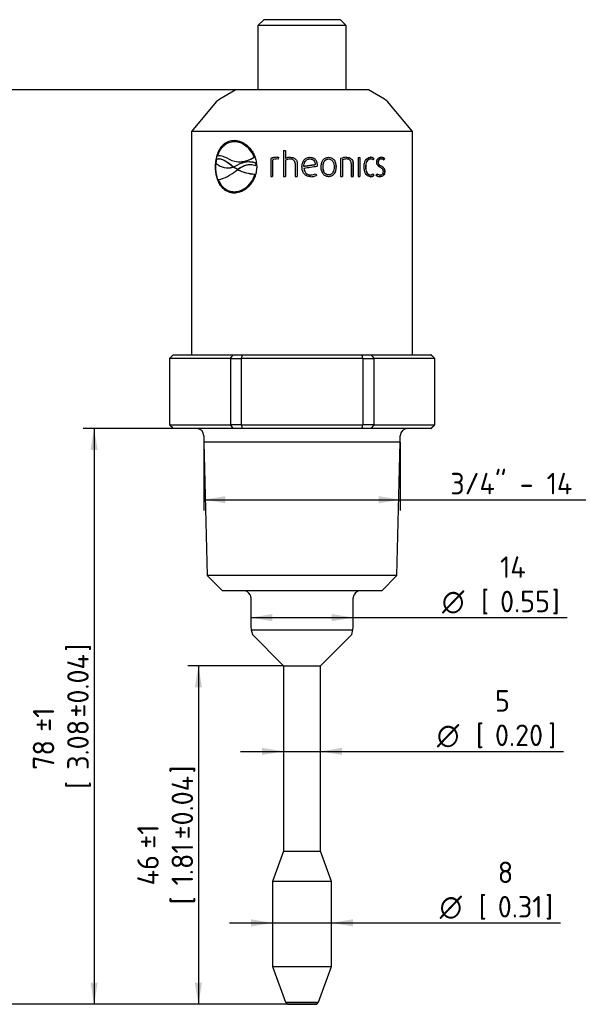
# Model space of a CAD drawing. Header units: millimetres. Extents: x 0 to 295, y -87 to 202.
# Tile 3 of 4: x 94 to 185, y 36 to 196. Entities that reach past the tile are written whole.
import ezdxf
from ezdxf.enums import TextEntityAlignment as Align

# ---------------------------------------------------------------- set-up
doc = ezdxf.new("R2010")
doc.units = ezdxf.units.MM
doc.layers.add('Default', color=7, linetype='Continuous')
doc.layers.add('PDM_011755', color=7, linetype='Continuous')
doc.styles.add('SEACAD_Solid_Edge_ISO', font='seiso.ttf')
doc.styles.add('SEACAD_Solid_Edge_ISO1_Symbols', font='semeci1.ttf')
doc.dimstyles.new('Rheonics_Publish', dxfattribs={"dimtxt": 3.5, "dimasz": 3.5, "dimexe": 1.75, "dimexo": 0, "dimgap": 0.875, "dimtad": 1, "dimdec": 0, "dimlfac": 0.833333, "dimtxsty": 'SEACAD_Solid_Edge_ISO', "dimblk1": '_SE_FILLED', "dimblk2": '_SE_FILLED', "dimsah": 1, "dimcen": 1.75, "dimazin": 0, "dimtfac": 0.5, "dimtdec": 0, "dimtmove": 0, "dimatfit": 3, "dimfxl": 1, "dimarcsym": 0})

# ---------------------------------------------------------------- blocks, each defined once
blk = doc.blocks.new('SE2')
at = {"layer": 'PDM_011755', "color": 7, "linetype": 'Continuous'}
for p, q in [((134.12, 196.41), (133.16, 195.45)), ((146.6, 196.41), (134.12, 196.41)), ((147.56, 195.45), (146.6, 196.41)), ((147.56, 195.45), (133.16, 195.45)), ((133.16, 195.45), (133.16, 185.85)), ((147.56, 185.85), (147.56, 195.45)), ((129.56, 185.01), (126.94, 183.5)), ((151.16, 185.01), (129.56, 185.01)), ((133.16, 185.85), (133.16, 185.01)), ((147.56, 185.01), (147.56, 185.85)), ((153.77, 183.5), (151.16, 185.01)), ((126.39, 183.03), (122.36, 178.23)), ((126.94, 183.5), (126.39, 183.03)), ((154.33, 183.03), (153.77, 183.5)), ((158.36, 178.23), (154.33, 183.03)), ((158.36, 178.23), (122.36, 178.23)), ((122.36, 178.23), (122.36, 141.87)), ((158.36, 141.87), (158.36, 178.23)), ((129.34, 176.6), (129.3, 176.6)), ((137.34, 175.11), (137.34, 170.91)), ((137.34, 175.11), (137.67, 175.11)), ((137.35, 175.11), (137.35, 170.91)), ((137.67, 175.11), (137.67, 173.82)), ((126.39, 172.99), (126.5, 173.75)), ((126.67, 174.22), (126.62, 174.22)), ((126.8, 173.77), (126.76, 173.77)), ((131.77, 173.26), (131.75, 173.26)), ((132.56, 174.05), (132.53, 174.05)), ((135.25, 173.81), (135.25, 170.91)), ((135.27, 173.81), (135.25, 173.81)), ((135.27, 173.81), (135.27, 170.91)), ((135.57, 173.62), (135.57, 170.91)), ((136.45, 173.72), (136.23, 173.74)), ((136.24, 173.74), (136.23, 173.74)), ((136.45, 173.72), (136.24, 173.74)), ((136.27, 174.02), (136.52, 174.01)), ((136.52, 174.01), (136.45, 173.72)), ((137.68, 173.82), (137.67, 173.82)), ((137.67, 173.54), (137.67, 170.91)), ((138.39, 173.73), (138.39, 173.73)), ((141.63, 173.76), (141.63, 173.76)), ((144.67, 173.74), (144.68, 173.74)), ((146.63, 173.81), (146.63, 170.91)), ((146.92, 173.62), (146.94, 173.62)), ((146.92, 173.62), (146.92, 170.91)), ((146.94, 173.62), (146.94, 170.91)), ((147.6, 173.74), (147.62, 173.74)), ((149.48, 173.97), (149.77, 173.97)), ((149.48, 173.97), (149.48, 170.91)), ((149.74, 173.97), (149.74, 170.91)), ((149.77, 173.97), (149.77, 170.91)), ((151.47, 173.74), (151.5, 173.74)), ((152.01, 173.81), (151.92, 173.58)), ((152.05, 173.81), (151.96, 173.56)), ((152.01, 173.81), (152.05, 173.81)), ((152.72, 173.24), (152.76, 173.24)), ((153.18, 173.75), (153.22, 173.75)), ((153.71, 173.81), (153.63, 173.59)), ((153.76, 173.81), (153.67, 173.56)), ((153.71, 173.81), (153.76, 173.81)), ((126.3, 172.48), (126.26, 172.48)), ((128.2, 172.3), (128.24, 172.3)), ((128.8, 172.76), (128.76, 172.76)), ((128.76, 172.76), (129.13, 172.46)), ((128.8, 172.76), (129.17, 172.46)), ((129.17, 172.46), (129.13, 172.46)), ((129.13, 172.46), (129.22, 172.46)), ((129.18, 172.43), (129.14, 172.43)), ((129.17, 172.46), (129.22, 172.46)), ((129.82, 172.03), (129.18, 172.43)), ((129.22, 172.46), (129.92, 172.76)), ((129.53, 171.76), (129.82, 172)), ((129.82, 172.03), (129.86, 172.03)), ((129.86, 172.03), (129.82, 172.03)), ((129.87, 172), (129.82, 172)), ((129.86, 172.03), (129.89, 172.03)), ((129.86, 172.03), (129.89, 172.03)), ((129.9, 172), (129.87, 172)), ((132.79, 173.08), (132.77, 173.08)), ((132.77, 173.08), (132.81, 172.62)), ((132.79, 173.08), (132.83, 172.62)), ((132.83, 172.62), (132.81, 172.62)), ((139.23, 173), (139.23, 170.91)), ((139.24, 173), (139.23, 173)), ((139.24, 173), (139.24, 170.91)), ((139.57, 173.01), (139.57, 170.91)), ((140.34, 172.44), (140.34, 172.44)), ((140.65, 172.52), (140.65, 172.52)), ((140.66, 172.26), (140.66, 172.26)), ((142.8, 172.76), (142.79, 172.58)), ((142.79, 172.58), (142.8, 172.58)), ((142.8, 172.76), (142.8, 172.58)), ((142.8, 172.76), (142.8, 172.76)), ((143.77, 172.44), (143.78, 172.44)), ((145.88, 172.44), (145.89, 172.44)), ((148.38, 173), (148.38, 170.91)), ((148.65, 173.01), (148.68, 173.01)), ((148.65, 173.01), (148.65, 170.91)), ((148.68, 173.01), (148.68, 170.91)), ((150.69, 172.44), (150.73, 172.44)), ((153.18, 172.61), (153.22, 172.61)), ((153.78, 171.69), (153.83, 171.69)), ((132.68, 171.28), (132.65, 171.28)), ((135.25, 170.91), (135.57, 170.91)), ((137.34, 170.91), (137.67, 170.91)), ((139.23, 170.91), (139.57, 170.91)), ((141.77, 171.13), (141.77, 171.13)), ((141.79, 171.13), (141.8, 171.13)), ((142.59, 171.33), (142.7, 171.06)), ((142.6, 171.33), (142.71, 171.06)), ((142.7, 171.06), (142.71, 171.06)), ((144.67, 171.14), (144.68, 171.14)), ((146.63, 170.91), (146.94, 170.91)), ((148.38, 170.91), (148.68, 170.91)), ((149.48, 170.91), (149.77, 170.91)), ((151.47, 171.14), (151.5, 171.14)), ((151.92, 171.3), (152.01, 171.06)), ((151.96, 171.32), (152.05, 171.06)), ((152.01, 171.06), (152.05, 171.06)), ((152.45, 171.06), (152.55, 171.33)), ((153.04, 171.13), (153.08, 171.13)), ((129.34, 168.36), (129.3, 168.36)), ((119.36, 141.87), (118.76, 141.27)), ((118.76, 141.27), (118.78, 141.27)), ((118.76, 141.27), (118.76, 130.47)), ((118.78, 141.27), (118.78, 130.47)), ((128.68, 141.27), (118.78, 141.27)), ((119.36, 141.87), (119.38, 141.87)), ((119.38, 141.87), (129.13, 141.87)), ((128.68, 141.27), (128.68, 130.47)), ((128.68, 141.27), (130.46, 141.27)), ((129.13, 141.87), (130.61, 141.87)), ((130.46, 141.27), (130.46, 130.47)), ((150.25, 141.27), (130.46, 141.27)), ((130.61, 141.87), (150.11, 141.87)), ((150.11, 141.87), (151.59, 141.87)), ((150.25, 141.27), (150.25, 130.47)), ((150.25, 141.27), (152.04, 141.27)), ((151.59, 141.87), (161.34, 141.87)), ((152.04, 141.27), (152.04, 130.47)), ((161.93, 141.27), (152.04, 141.27)), ((161.36, 141.87), (161.34, 141.87)), ((161.96, 141.27), (161.36, 141.87)), ((161.93, 141.27), (161.93, 130.47)), ((161.96, 141.27), (161.93, 141.27)), ((161.96, 130.47), (161.96, 141.27)), ((118.78, 130.47), (118.76, 130.47)), ((118.76, 130.47), (119.36, 129.87)), ((118.78, 130.47), (128.68, 130.47)), ((119.38, 129.87), (119.36, 129.87)), ((129.13, 129.87), (119.38, 129.87)), ((130.46, 130.47), (128.68, 130.47)), ((130.61, 129.87), (129.13, 129.87)), ((130.46, 130.47), (150.25, 130.47)), ((150.11, 129.87), (130.61, 129.87)), ((151.59, 129.87), (150.11, 129.87)), ((152.04, 130.47), (150.25, 130.47)), ((161.34, 129.87), (151.59, 129.87)), ((152.04, 130.47), (161.93, 130.47)), ((161.34, 129.87), (161.36, 129.87)), ((161.36, 129.87), (161.96, 130.47)), ((161.93, 130.47), (161.96, 130.47)), ((124.36, 128.67), (124.36, 127.65)), ((156.36, 127.65), (156.36, 128.67)), ((156.36, 127.65), (124.36, 127.65)), ((124.36, 127.65), (124.91, 105.94)), ((155.8, 105.94), (156.36, 127.65)), ((155.8, 105.94), (124.91, 105.94)), ((124.91, 105.94), (127.38, 103.47)), ((153.34, 103.47), (155.8, 105.94)), ((153.34, 103.47), (127.38, 103.47)), ((131.9, 102.79), (132.02, 102.27)), ((148.7, 102.27), (148.82, 102.79)), ((132.02, 102.27), (132.02, 97.96)), ((148.7, 97.96), (148.7, 102.27)), ((132.03, 97.65), (132.08, 97.12)), ((132.08, 97.12), (148.64, 97.12)), ((132.08, 97.12), (132.28, 96.35)), ((132.28, 96.35), (132.26, 96.33)), ((132.26, 96.33), (137.12, 91.47)), ((143.6, 91.47), (148.46, 96.33)), ((148.44, 96.35), (148.64, 97.12)), ((148.46, 96.33), (148.44, 96.35)), ((148.64, 97.12), (148.69, 97.65)), ((137.12, 91.47), (137.35, 91.24)), ((143.37, 91.24), (143.6, 91.47)), ((137.35, 91.24), (143.37, 91.24)), ((137.35, 91.24), (137.35, 61.06)), ((143.37, 61.06), (143.37, 91.24)), ((137.35, 61.06), (135.56, 56.15)), ((137.35, 61.06), (143.37, 61.06)), ((145.16, 56.15), (143.37, 61.06)), ((145.16, 56.15), (135.56, 56.15)), ((135.56, 56.15), (135.56, 42.27)), ((145.16, 42.27), (145.16, 56.15)), ((135.56, 42.27), (145.16, 42.27)), ((135.56, 42.27), (137.66, 36.5)), ((143.06, 36.5), (145.16, 42.27)), ((137.66, 36.5), (143.06, 36.5)), ((137.66, 36.5), (137.96, 36.14)), ((137.96, 36.14), (142.76, 36.14)), ((142.76, 36.14), (143.06, 36.5))]:
    blk.add_line(p, q, dxfattribs=at)
for centre, radius, start, end in [((129, 172.89), 3.72, 18.22, 85.3009), ((130.21, 177.21), 3.92, 242.3185, 306.3675), ((131.69, 169.88), 3.38, 71.393, 121.5591), ((130.08, 178.8), 5.51, 270.7958, 271.9427), ((130.24, 177.19), 3.9, 270.3916, 306.4132), ((131.73, 169.82), 3.43, 88.1221, 89.2434), ((131.73, 169.82), 3.43, 71.8917, 87.6206), ((136.3, 171.31), 2.71, 90.5666, 112.6926), ((136.32, 171.3), 2.72, 90.6889, 112.646), ((136.35, 171.19), 2.55, 92.7074, 107.7649), ((138.52, 172.11), 1.91, 92.5961, 116.5056), ((138.44, 172.12), 1.62, 92.0839, 118.7529), ((138.52, 172.12), 1.9, 92.6283, 116.5665), ((147.66, 171.39), 2.63, 90.7065, 113.0368), ((147.73, 171.07), 2.68, 92.8786, 107.782), ((147.76, 171.07), 2.68, 92.8292, 107.764), ((151.41, 173.07), 0.956, 51.2507, 87.6337), ((151.45, 173.06), 0.959, 51.3094, 87.7007), ((151.46, 172.95), 0.789, 50.8693, 86.6923), ((153.13, 173.12), 0.901, 50.0626, 88.1024), ((153.18, 173.12), 0.903, 50.1134, 88.1791), ((153.17, 173), 0.751, 48.4607, 86.1232), ((128.26, 175.15), 2.85, 229.0585, 288.0004), ((125.3, 176.76), 6.54, 282.742, 310.2705), ((128.3, 175.13), 2.84, 268.8365, 287.7174), ((132.98, 178.33), 7.06, 243.8155, 267.352), ((132.99, 178.24), 6.96, 243.6501, 267.4251), ((-92.13, 1745.72), 1590.59, 278.41595, 278.4937), ((-96.08, 1766.93), 1612.15, 278.44447, 278.52092), ((128.98, 172.11), 3.77, 274.9852, 347.2717), ((141.76, 173.13), 2.27, 270.1675, 294.8092), ((141.74, 173.13), 1.99, 270.921, 295.4127), ((141.75, 173.12), 2.27, 271.5247, 294.8476), ((151.41, 171.8), 0.943, 272.1043, 309.0113), ((151.45, 171.8), 0.948, 272.0751, 308.9151), ((151.46, 171.93), 0.785, 273.2069, 309.2372), ((153.14, 172.1), 1.25, 236.1352, 267.1489), ((153.13, 172.21), 1.08, 237.0189, 265.1486), ((153.17, 172.22), 1.09, 235.0441, 265.1601), ((769.36, -501.04), 914.23, 135.31367, 135.36653), ((-382.14, 521.71), 636.92, 323.32256, 323.38983), ((304.86, 98.98), 179.45, 166.1705, 166.3677), ((-24.14, 98.98), 179.45, 13.6323, 13.8295), ((662.86, 521.71), 636.92, 216.61018, 216.67745), ((-488.64, -501.04), 914.23, 44.63347, 44.68634), ((769.36, 772.78), 914.23, 224.63347, 224.68633), ((123.16, 128.67), 1.2, 0, 90), ((-382.14, -249.97), 636.92, 36.61017, 36.67744), ((304.86, 172.77), 179.45, 193.6323, 193.8295), ((-24.14, 172.77), 179.45, 346.1705, 346.3677), ((662.86, -249.97), 636.92, 143.32255, 143.38982), ((157.56, 128.67), 1.2, 90, 180), ((-488.64, 772.78), 914.23, 315.31366, 315.36653), ((130.82, 102.27), 1.2, 25.8031, 90), ((149.9, 102.27), 1.2, 90, 154.1969), ((135.62, 97.96), 3.6, 180, 185), ((145.1, 97.96), 3.6, 355, 0)]:
    blk.add_arc(centre, radius, start, end, dxfattribs=at)
for points, knots in [([(126.26, 172.48), (126.26, 172.57), (126.27, 172.76), (126.29, 173.03), (126.32, 173.3), (126.35, 173.55), (126.4, 173.8), (126.45, 174.05), (126.51, 174.28), (126.59, 174.51), (126.67, 174.73), (126.76, 174.94), (126.86, 175.14), (126.97, 175.34), (127.15, 175.62), (127.43, 175.97), (127.79, 176.29), (128.14, 176.51), (128.49, 176.64), (128.88, 176.74), (129.16, 176.76), (129.3, 176.78)], [0, 0, 0, 0, 0.041912, 0.082838, 0.122882, 0.162159, 0.200787, 0.238892, 0.276605, 0.314062, 0.3514, 0.388757, 0.426274, 0.464087, 0.50233, 0.602807, 0.702045, 0.769013, 0.840389, 0.917128, 1, 1, 1, 1]), ([(126.3, 172.48), (126.3, 172.52), (126.31, 172.56), (126.31, 172.6), (126.31, 172.76), (126.32, 172.92), (126.33, 173.09), (126.35, 173.25), (126.37, 173.41), (126.39, 173.57), (126.42, 173.73), (126.45, 173.88), (126.49, 174.03), (126.53, 174.19), (126.57, 174.34), (126.62, 174.48), (126.65, 174.55), (126.67, 174.62), (126.7, 174.69), (126.75, 174.83), (126.82, 174.97), (126.88, 175.1), (126.95, 175.22), (127.02, 175.35), (127.1, 175.47), (127.13, 175.52), (127.17, 175.58), (127.21, 175.64), (127.3, 175.75), (127.38, 175.85), (127.47, 175.95), (127.57, 176.05), (127.66, 176.14), (127.76, 176.22), (127.86, 176.3), (127.97, 176.38), (128.08, 176.44), (128.11, 176.46), (128.14, 176.48), (128.16, 176.49)], [0, 0, 0, 0, 0.0181657, 0.0181657, 0.0181657, 0.0909024, 0.0909024, 0.0909024, 0.1638282, 0.1638282, 0.1638282, 0.2367251, 0.2367251, 0.2367251, 0.3096055, 0.3096055, 0.3096055, 0.3459527, 0.3459527, 0.3459527, 0.4188149, 0.4188149, 0.4188149, 0.4916724, 0.4916724, 0.4916724, 0.5280191, 0.5280191, 0.5280191, 0.6008814, 0.6008814, 0.6008814, 0.6737494, 0.6737494, 0.6737494, 0.7466272, 0.7466272, 0.7466272, 0.7657555, 0.7657555, 0.7657555, 0.7657555]), ([(126.62, 174.22), (126.74, 174.56), (126.87, 174.9), (127.21, 175.49), (127.42, 175.74), (127.88, 176.16), (128.14, 176.32), (128.7, 176.54), (129, 176.57), (129.3, 176.6)], [0, 0, 0, 0, 0.25, 0.25, 0.5, 0.5, 0.75, 0.75, 1, 1, 1, 1]), ([(129.3, 176.78), (129.49, 176.76), (129.87, 176.72), (130.42, 176.54), (130.94, 176.29), (131.42, 175.95), (131.89, 175.48), (132.33, 174.88), (132.69, 174.16), (132.91, 173.35), (132.95, 172.78), (132.98, 172.48)], [0, 0, 0, 0, 0.107364, 0.208825, 0.30642, 0.40243, 0.499248, 0.625059, 0.748824, 0.861713, 1, 1, 1, 1]), ([(129.34, 176.6), (129.51, 176.58), (129.83, 176.55), (130.48, 176.38), (131.24, 175.94), (132.04, 175.12), (132.38, 174.41), (132.56, 174.05)], [0, 0, 0, 0, 0.136865, 0.250911, 0.501103, 0.749912, 1, 1, 1, 1]), ([(126.5, 173.75), (126.68, 173.77), (126.87, 173.78), (127.25, 173.7), (127.45, 173.63), (128.02, 173.35), (128.39, 173.06), (128.76, 172.76)], [0, 0, 0, 0, 0.25, 0.25, 0.5, 0.5, 1, 1, 1, 1]), ([(128.39, 173.74), (128.09, 173.9), (127.79, 174.05), (127.34, 174.18), (127.2, 174.22), (126.9, 174.24), (126.76, 174.23), (126.62, 174.22)], [0, 0, 0, 0, 0.5, 0.5, 0.75, 0.75, 1, 1, 1, 1]), ([(126.8, 173.76), (126.91, 173.76), (127.19, 173.75), (127.68, 173.56), (128.25, 173.2), (128.61, 172.91), (128.8, 172.76)], [0.1162742, 0.1162742, 0.1162742, 0.1162742, 0.2512112, 0.500756, 0.7497789, 1, 1, 1, 1]), ([(139.23, 173), (139.22, 173.07), (139.21, 173.17), (139.15, 173.37), (139, 173.58), (138.7, 173.71), (138.49, 173.72), (138.39, 173.73)], [0, 0, 0, 0, 0.167706, 0.251079, 0.499866, 0.745436, 1, 1, 1, 1]), ([(139.24, 173), (139.22, 173.1), (139.21, 173.21), (139.14, 173.41), (139.07, 173.5), (138.82, 173.69), (138.6, 173.72), (138.39, 173.73)], [0, 0, 0, 0, 0.25, 0.25, 0.5, 0.5, 1, 1, 1, 1]), ([(138.43, 174.02), (138.57, 174), (138.85, 173.98), (139.19, 173.83), (139.39, 173.63), (139.49, 173.44), (139.54, 173.23), (139.56, 173.09), (139.57, 173.01)], [0, 0, 0, 0, 0.253039, 0.498147, 0.622896, 0.748647, 0.8738, 1, 1, 1, 1]), ([(140.34, 172.44), (140.35, 172.52), (140.36, 172.67), (140.39, 172.88), (140.44, 173.07), (140.49, 173.24), (140.56, 173.39), (140.66, 173.56), (140.82, 173.73), (141.05, 173.87), (141.32, 173.98), (141.53, 174.01), (141.63, 174.02)], [0, 0, 0, 0, 0.101121, 0.194412, 0.280341, 0.359511, 0.432687, 0.50084, 0.614376, 0.731377, 0.858231, 1, 1, 1, 1]), ([(140.65, 172.52), (140.67, 172.8), (140.72, 173.11), (140.97, 173.48), (141.08, 173.58), (141.34, 173.72), (141.49, 173.74), (141.63, 173.76)], [0, 0, 0, 0, 0.5, 0.5, 0.75, 0.75, 1, 1, 1, 1]), ([(140.65, 172.52), (140.66, 172.66), (140.69, 172.95), (140.8, 173.24), (140.89, 173.37), (140.9, 173.37)], [0, 0, 0, 0, 0.2522083, 0.5001582, 0.5136208, 0.5136208, 0.5136208, 0.5136208]), ([(141.63, 174.02), (141.71, 174.01), (141.87, 174), (142.11, 173.94), (142.33, 173.83), (142.57, 173.62), (142.73, 173.32), (142.79, 173), (142.8, 172.84), (142.8, 172.76)], [0, 0, 0, 0, 0.125124, 0.249195, 0.374321, 0.499956, 0.748989, 0.874102, 1, 1, 1, 1]), ([(141.63, 174.02), (141.79, 174.01), (141.95, 173.99), (142.12, 173.93), (142.13, 173.92), (142.14, 173.92)], [0, 0, 0, 0, 0.25, 0.25, 0.2718559, 0.2718559, 0.2718559, 0.2718559]), ([(141.63, 173.76), (141.75, 173.74), (141.88, 173.73), (142.1, 173.64), (142.2, 173.57), (142.43, 173.28), (142.47, 173.02), (142.48, 172.78)], [0, 0, 0, 0, 0.25, 0.25, 0.5, 0.5, 1, 1, 1, 1]), ([(142.27, 173.85), (142.36, 173.8), (142.43, 173.74), (142.61, 173.54), (142.68, 173.4), (142.77, 173.08), (142.78, 172.92), (142.8, 172.76)], [0.3486144, 0.3486144, 0.3486144, 0.3486144, 0.5, 0.5, 0.75, 0.75, 1, 1, 1, 1]), ([(143.45, 172.44), (143.47, 172.65), (143.51, 173.03), (143.71, 173.55), (144.13, 173.92), (144.49, 173.99), (144.68, 174.02)], [0, 0, 0, 0, 0.28333, 0.501847, 0.731989, 1, 1, 1, 1]), ([(143.77, 172.44), (143.78, 172.59), (143.8, 172.89), (143.93, 173.32), (144.15, 173.58), (144.3, 173.66), (144.33, 173.67)], [0, 0, 0, 0, 0.2525393, 0.5013112, 0.7503571, 0.800219, 0.800219, 0.800219, 0.800219]), ([(143.78, 172.44), (143.8, 172.73), (143.83, 173.05), (144.04, 173.44), (144.14, 173.55), (144.39, 173.71), (144.54, 173.73), (144.68, 173.74)], [0, 0, 0, 0, 0.5, 0.5, 0.75, 0.75, 1, 1, 1, 1]), ([(144.67, 174.02), (144.85, 174), (145.04, 173.98), (145.36, 173.81), (145.5, 173.68), (145.7, 173.37), (145.77, 173.19), (145.85, 172.82), (145.86, 172.63), (145.88, 172.44)], [0, 0, 0, 0, 0.25, 0.25, 0.5, 0.5, 0.75, 0.75, 1, 1, 1, 1]), ([(144.68, 174.02), (144.78, 174.01), (144.96, 173.99), (145.31, 173.88), (145.65, 173.54), (145.82, 173.1), (145.88, 172.73), (145.89, 172.54), (145.89, 172.44)], [0, 0, 0, 0, 0.12564, 0.249499, 0.498683, 0.748359, 0.873873, 1, 1, 1, 1]), ([(144.68, 173.74), (144.83, 173.73), (144.97, 173.7), (145.22, 173.55), (145.32, 173.44), (145.54, 173.05), (145.56, 172.73), (145.58, 172.44)], [0, 0, 0, 0, 0.25, 0.25, 0.5, 0.5, 1, 1, 1, 1]), ([(147.6, 174.02), (147.86, 174), (148.14, 173.97), (148.45, 173.7), (148.53, 173.58), (148.62, 173.31), (148.64, 173.16), (148.65, 173.01)], [0, 0, 0, 0, 0.5, 0.5, 0.75, 0.75, 1, 1, 1, 1]), ([(147.62, 174.02), (147.76, 174.01), (148.02, 173.99), (148.39, 173.82), (148.59, 173.51), (148.66, 173.23), (148.67, 173.09), (148.68, 173.01)], [0, 0, 0, 0, 0.250304, 0.499485, 0.74814, 0.873464, 1, 1, 1, 1]), ([(148.38, 173), (148.37, 173.05), (148.36, 173.15), (148.32, 173.36), (148.18, 173.58), (147.91, 173.71), (147.72, 173.73), (147.62, 173.74)], [0, 0, 0, 0, 0.126062, 0.250925, 0.499886, 0.746378, 1, 1, 1, 1]), ([(150.45, 172.44), (150.46, 172.65), (150.49, 173.03), (150.68, 173.56), (151.03, 173.94), (151.33, 174), (151.49, 174.02)], [0, 0, 0, 0, 0.280171, 0.500212, 0.748967, 1, 1, 1, 1]), ([(151.47, 173.74), (151.35, 173.72), (151.23, 173.7), (151.02, 173.55), (150.93, 173.44), (150.73, 173.06), (150.7, 172.74), (150.69, 172.44)], [0, 0, 0, 0, 0.25, 0.25, 0.5, 0.5, 1, 1, 1, 1]), ([(151.5, 173.74), (151.38, 173.72), (151.14, 173.67), (150.87, 173.33), (150.75, 172.89), (150.73, 172.59), (150.73, 172.44)], [0, 0, 0, 0, 0.250421, 0.499206, 0.74741, 1, 1, 1, 1]), ([(152.51, 173.24), (152.51, 173.29), (152.53, 173.41), (152.57, 173.57), (152.64, 173.72), (152.76, 173.87), (152.96, 173.98), (153.12, 174.01), (153.21, 174.02)], [0, 0, 0, 0, 0.126116, 0.250655, 0.375554, 0.500832, 0.747705, 1, 1, 1, 1]), ([(153.12, 172.35), (153.05, 172.39), (152.9, 172.47), (152.69, 172.64), (152.56, 172.86), (152.52, 173.07), (152.51, 173.18), (152.51, 173.24)], [0, 0, 0, 0, 0.25123, 0.499877, 0.74841, 0.873234, 1, 1, 1, 1]), ([(153.18, 173.75), (153.07, 173.74), (152.96, 173.71), (152.82, 173.58), (152.79, 173.52), (152.74, 173.39), (152.73, 173.31), (152.72, 173.24)], [0, 0, 0, 0, 0.5, 0.5, 0.75, 0.75, 1, 1, 1, 1]), ([(152.72, 173.24), (152.72, 173.16), (152.73, 173.07), (152.78, 172.93), (152.82, 172.86), (152.96, 172.71), (153.07, 172.66), (153.18, 172.61)], [0, 0, 0, 0, 0.25, 0.25, 0.499999, 0.499999, 1, 1, 1, 1]), ([(153.22, 173.75), (153.19, 173.75), (153.13, 173.74), (153.04, 173.71), (152.97, 173.68), (152.88, 173.61), (152.8, 173.46), (152.77, 173.31), (152.76, 173.24)], [0, 0, 0, 0, 0.158005, 0.293339, 0.407548, 0.503209, 0.73269, 1, 1, 1, 1]), ([(152.76, 173.24), (152.77, 173.15), (152.78, 172.99), (152.91, 172.8), (153.03, 172.71), (153.13, 172.65), (153.19, 172.62), (153.22, 172.61)], [0, 0, 0, 0, 0.249786, 0.499079, 0.748467, 0.845053, 1, 1, 1, 1]), ([(129.3, 168.18), (129.12, 168.2), (128.75, 168.24), (128.25, 168.41), (127.8, 168.66), (127.41, 169), (127.04, 169.47), (126.71, 170.07), (126.45, 170.79), (126.31, 171.6), (126.27, 172.17), (126.26, 172.48)], [0, 0, 0, 0, 0.107416, 0.208905, 0.306499, 0.402476, 0.499228, 0.625071, 0.748814, 0.861657, 1, 1, 1, 1]), ([(128.1, 168.51), (128, 168.56), (127.92, 168.62), (127.83, 168.68), (127.78, 168.72), (127.73, 168.76), (127.68, 168.8), (127.58, 168.89), (127.49, 168.98), (127.4, 169.08), (127.31, 169.19), (127.23, 169.29), (127.15, 169.41), (127.11, 169.47), (127.07, 169.52), (127.03, 169.58), (126.96, 169.71), (126.89, 169.83), (126.83, 169.96), (126.76, 170.1), (126.71, 170.23), (126.65, 170.38), (126.6, 170.52), (126.56, 170.67), (126.51, 170.82), (126.49, 170.89), (126.48, 170.97), (126.46, 171.04), (126.42, 171.2), (126.39, 171.36), (126.37, 171.52), (126.35, 171.67), (126.34, 171.83), (126.33, 171.99), (126.32, 172.07), (126.32, 172.15), (126.31, 172.23), (126.31, 172.31), (126.31, 172.39), (126.3, 172.48)], [0.2496514, 0.2496514, 0.2496514, 0.2496514, 0.3098459, 0.3098459, 0.3098459, 0.3462181, 0.3462181, 0.3462181, 0.4191395, 0.4191395, 0.4191395, 0.4920513, 0.4920513, 0.4920513, 0.5284221, 0.5284221, 0.5284221, 0.6013323, 0.6013323, 0.6013323, 0.6742465, 0.6742465, 0.6742465, 0.7471704, 0.7471704, 0.7471704, 0.7835429, 0.7835429, 0.7835429, 0.8565109, 0.8565109, 0.8565109, 0.9280279, 0.9280279, 0.9280279, 0.9640064, 0.9640064, 0.9640064, 1, 1, 1, 1]), ([(132.98, 172.48), (132.97, 172.38), (132.96, 172.2), (132.93, 171.92), (132.89, 171.66), (132.84, 171.4), (132.77, 171.15), (132.7, 170.9), (132.61, 170.67), (132.51, 170.44), (132.39, 170.22), (132.27, 170.01), (132.13, 169.81), (131.99, 169.62), (131.75, 169.33), (131.39, 168.98), (130.95, 168.66), (130.54, 168.44), (130.15, 168.31), (129.74, 168.21), (129.45, 168.19), (129.3, 168.18)], [0, 0, 0, 0, 0.041911, 0.082835, 0.122878, 0.162154, 0.200781, 0.238885, 0.276599, 0.314055, 0.351393, 0.388751, 0.426269, 0.464084, 0.502329, 0.602805, 0.702042, 0.76901, 0.840387, 0.917128, 1, 1, 1, 1]), ([(132.81, 172.62), (132.55, 172.7), (132.29, 172.78), (131.76, 172.81), (131.49, 172.77), (130.74, 172.58), (130.28, 172.31), (129.86, 172.03)], [0, 0, 0, 0, 0.25, 0.25, 0.5, 0.5, 1, 1, 1, 1]), ([(131.92, 172.8), (131.7, 172.8), (131.25, 172.73), (130.57, 172.45), (130.13, 172.18), (129.89, 172.03)], [0.2893592, 0.2893592, 0.2893592, 0.2893592, 0.5004751, 0.7222796, 1, 1, 1, 1]), ([(141.76, 170.85), (141.66, 170.86), (141.46, 170.88), (141.17, 170.95), (140.9, 171.1), (140.61, 171.37), (140.43, 171.74), (140.36, 172.14), (140.35, 172.34), (140.34, 172.44)], [0, 0, 0, 0, 0.125615, 0.250086, 0.374731, 0.499621, 0.748723, 0.874174, 1, 1, 1, 1]), ([(140.66, 172.26), (140.67, 172.19), (140.69, 172.04), (140.76, 171.75), (140.9, 171.49), (141.13, 171.3), (141.33, 171.2), (141.55, 171.15), (141.7, 171.14), (141.77, 171.13)], [0, 0, 0, 0, 0.125003, 0.249406, 0.497998, 0.623311, 0.748646, 0.873806, 1, 1, 1, 1]), ([(140.66, 172.26), (140.68, 172.11), (140.7, 171.97), (140.79, 171.69), (140.87, 171.55), (141.07, 171.34), (141.2, 171.26), (141.47, 171.16), (141.62, 171.15), (141.77, 171.13)], [0, 0, 0, 0, 0.25, 0.25, 0.5, 0.5, 0.75, 0.75, 1, 1, 1, 1]), ([(144.68, 170.85), (144.59, 170.87), (144.41, 170.89), (144.06, 171), (143.7, 171.34), (143.53, 171.78), (143.47, 172.16), (143.46, 172.35), (143.45, 172.44)], [0, 0, 0, 0, 0.125643, 0.249491, 0.49868, 0.748372, 0.873881, 1, 1, 1, 1]), ([(144.38, 171.2), (144.33, 171.22), (144.16, 171.29), (143.93, 171.56), (143.8, 172), (143.78, 172.29), (143.77, 172.44)], [0.174082, 0.174082, 0.174082, 0.174082, 0.2512598, 0.4994896, 0.7476664, 1, 1, 1, 1]), ([(144.68, 171.14), (144.54, 171.16), (144.39, 171.18), (144.14, 171.33), (144.04, 171.45), (143.82, 171.84), (143.8, 172.15), (143.78, 172.44)], [0, 0, 0, 0, 0.25, 0.25, 0.5, 0.5, 1, 1, 1, 1]), ([(145.89, 172.44), (145.88, 172.25), (145.85, 171.87), (145.66, 171.34), (145.24, 170.93), (144.87, 170.88), (144.68, 170.85)], [0, 0, 0, 0, 0.253208, 0.500905, 0.74926, 1, 1, 1, 1]), ([(145.58, 172.44), (145.56, 172.15), (145.53, 171.83), (145.32, 171.45), (145.22, 171.33), (144.98, 171.18), (144.83, 171.15), (144.68, 171.14)], [0, 0, 0, 0, 0.5, 0.5, 0.75, 0.75, 1, 1, 1, 1]), ([(145.88, 172.44), (145.85, 172.07), (145.8, 171.67), (145.5, 171.2), (145.36, 171.07), (145.16, 170.97), (145.12, 170.95), (145.07, 170.93)], [0, 0, 0, 0, 0.4999999, 0.4999999, 0.7499999, 0.7499999, 0.8119523, 0.8119523, 0.8119523, 0.8119523]), ([(151.49, 170.85), (151.38, 170.87), (151.18, 170.91), (150.9, 171.08), (150.66, 171.38), (150.5, 171.85), (150.46, 172.23), (150.45, 172.44)], [0, 0, 0, 0, 0.179066, 0.34054, 0.499615, 0.720059, 1, 1, 1, 1]), ([(150.69, 172.44), (150.71, 172.15), (150.74, 171.83), (150.93, 171.44), (151.02, 171.33), (151.23, 171.19), (151.35, 171.16), (151.47, 171.14)], [0, 0, 0, 0, 0.5, 0.5, 0.75, 0.75, 1, 1, 1, 1]), ([(150.73, 172.44), (150.74, 172.29), (150.75, 171.99), (150.87, 171.56), (151.1, 171.28), (151.33, 171.18), (151.44, 171.15), (151.5, 171.14)], [0, 0, 0, 0, 0.252645, 0.500323, 0.748977, 0.873531, 1, 1, 1, 1]), ([(153.78, 171.69), (153.77, 171.57), (153.76, 171.44), (153.68, 171.21), (153.62, 171.12), (153.4, 170.9), (153.22, 170.87), (153.04, 170.85)], [0, 0, 0, 0, 0.25, 0.25, 0.5, 0.5, 1, 1, 1, 1]), ([(153.08, 171.13), (153.14, 171.14), (153.26, 171.16), (153.43, 171.25), (153.54, 171.4), (153.58, 171.57), (153.59, 171.66), (153.6, 171.7)], [0, 0, 0, 0, 0.252586, 0.500453, 0.748614, 0.873353, 1, 1, 1, 1]), ([(153.83, 171.69), (153.82, 171.63), (153.81, 171.5), (153.76, 171.26), (153.6, 171.02), (153.35, 170.89), (153.17, 170.87), (153.08, 170.85)], [0, 0, 0, 0, 0.126046, 0.250281, 0.499293, 0.747179, 1, 1, 1, 1]), ([(153.6, 171.7), (153.59, 171.76), (153.58, 171.84), (153.54, 172), (153.44, 172.14), (153.29, 172.26), (153.17, 172.32), (153.12, 172.35)], [0, 0, 0, 0, 0.167704, 0.250256, 0.499622, 0.749172, 1, 1, 1, 1]), ([(153.18, 172.61), (153.33, 172.53), (153.48, 172.45), (153.66, 172.22), (153.71, 172.13), (153.77, 171.93), (153.78, 171.81), (153.78, 171.69)], [0, 0, 0, 0, 0.5, 0.5, 0.75, 0.75, 1, 1, 1, 1]), ([(153.22, 172.61), (153.3, 172.57), (153.45, 172.49), (153.65, 172.32), (153.78, 172.09), (153.82, 171.87), (153.82, 171.75), (153.83, 171.69)], [0, 0, 0, 0, 0.251263, 0.500215, 0.748828, 0.873518, 1, 1, 1, 1]), ([(129.3, 168.36), (129.02, 168.38), (128.75, 168.41), (128.23, 168.58), (127.99, 168.72), (127.55, 169.07), (127.35, 169.28), (127.01, 169.79), (126.87, 170.08), (126.74, 170.37)], [0, 0, 0, 0, 0.25, 0.25, 0.5, 0.5, 0.75, 0.75, 1, 1, 1, 1]), ([(132.68, 171.28), (132.59, 171.03), (132.42, 170.57), (131.95, 169.72), (131.22, 168.97), (130.24, 168.45), (129.64, 168.39), (129.34, 168.36)], [0, 0, 0, 0, 0.153269, 0.285263, 0.570399, 0.784805, 1, 1, 1, 1])]:
    blk.add_open_spline(points, degree=3, knots=knots, dxfattribs=at)
for points, degree in [([(141.43, 173.72), (141.5, 173.74), (141.56, 173.75), (141.63, 173.76)], 3), ([(144.37, 173.68), (144.46, 173.71), (144.57, 173.73), (144.67, 173.74)], 3), ([(140.34, 172.44), (140.34, 172.48), (140.35, 172.53), (140.35, 172.57)], 3), ([(140.36, 172.19), (140.35, 172.28), (140.35, 172.36), (140.34, 172.44)], 3), ([(142.48, 172.78), (141.57, 172.65), (140.65, 172.52)], 2), ([(144.67, 171.14), (144.64, 171.14), (144.61, 171.15), (144.57, 171.15)], 3), ([(144.79, 170.87), (144.75, 170.86), (144.71, 170.86), (144.67, 170.85)], 3)]:
    blk.add_open_spline(points, degree=degree, dxfattribs=at)
blk = doc.blocks.new('DMBLK1')
at = {"layer": 'Default', "linetype": 'Continuous'}
for points in [[(122.9, 87.74), (124.06, 87.74), (123.48, 91.24)], [(122.9, 39.64), (123.48, 36.14), (124.06, 39.64)]]:
    blk.add_hatch(color=7, dxfattribs=at).paths.add_polyline_path(points)
at = {"layer": 'Default', "color": 7, "linetype": 'Continuous'}
for p, q in [((137.35, 91.24), (121.73, 91.24)), ((123.48, 91.24), (123.48, 36.14)), ((142.76, 36.14), (121.73, 36.14))]:
    blk.add_line(p, q, dxfattribs=at)
at = {"layer": 'Default', "color": 7, "linetype": 'Continuous', "style": 'SEACAD_Solid_Edge_ISO'}
for s, p in [('±0.04', (119.11, 62.98)), (']', (119.11, 73.71)), ('±1', (113.51, 61.46)), ('1.81', (119.11, 55.5)), ('46', (113.51, 55.5)), ('[', (119.11, 52.4))]:
    blk.add_text(s, height=3.5, rotation=90, dxfattribs=at).set_placement(p, align=Align.TOP_LEFT)
blk = doc.blocks.new('_SE_FILLED')
at = {"color": 0}
blk.add_line((0, 0), (-1, 0), dxfattribs=at)
blk.add_solid([(0, 0), (-1, -0.1665), (-1, 0.1665), (0, 0)], dxfattribs=at)
blk = doc.blocks.new('DMBLK2')
at = {"layer": 'Default', "linetype": 'Continuous'}
for points in [[(133.85, 76.73), (137.35, 77.31), (133.85, 77.89)], [(146.87, 76.73), (146.87, 77.89), (143.37, 77.31)]]:
    blk.add_hatch(color=7, dxfattribs=at).paths.add_polyline_path(points)
at = {"layer": 'Default', "color": 7, "linetype": 'Continuous'}
blk.add_line((130.35, 77.31), (182.94, 77.31), dxfattribs=at)
for s, style, p in [('5', 'SEACAD_Solid_Edge_ISO', (171.77, 87.28)), ('O', 'SEACAD_Solid_Edge_ISO1_Symbols', (162.33, 81.68)), ('[', 'SEACAD_Solid_Edge_ISO', (168.67, 81.68)), ('0.20', 'SEACAD_Solid_Edge_ISO', (171.77, 81.68)), (']', 'SEACAD_Solid_Edge_ISO', (180.45, 81.68))]:
    blk.add_text(s, height=3.5, dxfattribs=dict(at, style=style)).set_placement(p, align=Align.TOP_LEFT)
blk = doc.blocks.new('DMBLK3')
at = {"layer": 'Default', "linetype": 'Continuous'}
for points in [[(132.06, 48.81), (135.56, 49.39), (132.06, 49.98)], [(148.66, 48.81), (148.66, 49.98), (145.16, 49.39)]]:
    blk.add_hatch(color=7, dxfattribs=at).paths.add_polyline_path(points)
at = {"layer": 'Default', "color": 7, "linetype": 'Continuous'}
blk.add_line((128.56, 49.39), (182.45, 49.39), dxfattribs=at)
for s, style, p in [('8', 'SEACAD_Solid_Edge_ISO', (172.23, 59.37)), ('O', 'SEACAD_Solid_Edge_ISO1_Symbols', (162.78, 53.77)), ('[', 'SEACAD_Solid_Edge_ISO', (169.13, 53.77)), ('0.31', 'SEACAD_Solid_Edge_ISO', (172.23, 53.77)), (']', 'SEACAD_Solid_Edge_ISO', (179.95, 53.77))]:
    blk.add_text(s, height=3.5, dxfattribs=dict(at, style=style)).set_placement(p, align=Align.TOP_LEFT)
blk = doc.blocks.new('DMBLK4')
at = {"layer": 'Default', "linetype": 'Continuous'}
for points in [[(87.41, 181.51), (88.58, 181.51), (88, 185.01)], [(87.41, 39.64), (88, 36.14), (88.58, 39.64)]]:
    blk.add_hatch(color=7, dxfattribs=at).paths.add_polyline_path(points)
at = {"layer": 'Default', "color": 7, "linetype": 'Continuous'}
for p, q in [((151.16, 185.01), (86.25, 185.01)), ((88, 36.14), (88, 185.01)), ((142.76, 36.14), (86.25, 36.14))]:
    blk.add_line(p, q, dxfattribs=at)
at = {"layer": 'Default', "color": 7, "linetype": 'Continuous', "style": 'SEACAD_Solid_Edge_ISO'}
for s, p in [('±0.04', (83.62, 103.01)), (']', (83.62, 113.75)), ('±1', (78.02, 101.5)), ('4.88', (83.62, 94.1)), ('124', (78.02, 94.1)), ('[', (83.62, 91))]:
    blk.add_text(s, height=3.5, rotation=90, dxfattribs=at).set_placement(p, align=Align.TOP_LEFT)
blk = doc.blocks.new('DMBLK5')
at = {"layer": 'Default', "linetype": 'Continuous'}
for points in [[(135.52, 99.67), (132.02, 99.08), (135.52, 98.5)], [(145.2, 99.67), (145.2, 98.5), (148.7, 99.08)]]:
    blk.add_hatch(color=7, dxfattribs=at).paths.add_polyline_path(points)
at = {"layer": 'Default', "color": 7, "linetype": 'Continuous'}
blk.add_line((132.02, 99.08), (183.53, 99.08), dxfattribs=at)
for s, style, p in [('14', 'SEACAD_Solid_Edge_ISO', (172.6, 109.06)), ('O', 'SEACAD_Solid_Edge_ISO1_Symbols', (163.15, 103.46)), ('[', 'SEACAD_Solid_Edge_ISO', (169.5, 103.46)), ('0.55', 'SEACAD_Solid_Edge_ISO', (172.6, 103.46)), (']', 'SEACAD_Solid_Edge_ISO', (181.03, 103.46))]:
    blk.add_text(s, height=3.5, dxfattribs=dict(at, style=style)).set_placement(p, align=Align.TOP_LEFT)
blk = doc.blocks.new('DMBLK6')
at = {"layer": 'Default', "linetype": 'Continuous'}
for points in [[(105.9, 126.37), (107.07, 126.37), (106.48, 129.87)], [(105.9, 39.64), (106.48, 36.14), (107.07, 39.64)]]:
    blk.add_hatch(color=7, dxfattribs=at).paths.add_polyline_path(points)
at = {"layer": 'Default', "color": 7, "linetype": 'Continuous'}
for p, q in [((119.36, 129.87), (104.73, 129.87)), ((106.48, 129.87), (106.48, 36.14)), ((137.96, 36.14), (104.73, 36.14))]:
    blk.add_line(p, q, dxfattribs=at)
at = {"layer": 'Default', "color": 7, "linetype": 'Continuous', "style": 'SEACAD_Solid_Edge_ISO'}
for s, p in [('±0.04', (102.11, 82.81)), (']', (102.11, 93.55)), ('±1', (96.51, 80.5)), ('3.08', (102.11, 74.3)), ('78', (96.51, 74.3)), ('[', (102.11, 71.19))]:
    blk.add_text(s, height=3.5, rotation=90, dxfattribs=at).set_placement(p, align=Align.TOP_LEFT)
blk = doc.blocks.new('DMBLK7')
at = {"layer": 'Default', "linetype": 'Continuous'}
for points in [[(127.86, 117.69), (127.86, 118.86), (124.36, 118.28)], [(152.86, 117.69), (156.36, 118.28), (152.86, 118.86)]]:
    blk.add_hatch(color=7, dxfattribs=at).paths.add_polyline_path(points)
at = {"layer": 'Default', "color": 7, "linetype": 'Continuous'}
for p, q in [((124.36, 127.65), (124.36, 116.53)), ((156.36, 127.65), (156.36, 116.53)), ((124.36, 118.28), (190.69, 118.28))]:
    blk.add_line(p, q, dxfattribs=at)
at = {"layer": 'Default', "color": 7, "linetype": 'Continuous', "style": 'SEACAD_Solid_Edge_ISO'}
blk.add_text('3/4" - 14 NPT', height=3.5, dxfattribs=at).set_placement((164.5, 122.65), align=Align.TOP_LEFT)

msp = doc.modelspace()

# ---------------------------------------------------------------- block references
at = {"layer": 'Default'}
msp.add_blockref('SE2', (0, 0), dxfattribs=at)

# ---------------------------------------------------------------- dimensions: what is measured, and where the dimension line sits
at = {"layer": 'Default', "color": 7, "linetype": 'Continuous'}
for base, p1, p2, angle, text, override, picture, middle, dimtype in [((88, 185.01), (142.76, 36.14), (151.16, 185.01), 90, '\\A1;<> ±1', {"dimpost": '\\X'}, 'DMBLK4', (88, 103.01), 160), ((106.48, 36.14), (119.36, 129.87), (137.96, 36.14), 90, '\\A1;<> ±1', {"dimpost": '\\X', "dimtdec": 3}, 'DMBLK6', (106.48, 83.01), 160), ((124.36, 118.28), (124.36, 127.65), (156.36, 127.65), 0, '\\A1;3/4" - 14 NPT {}', {"dimdec": 1, "dimpost": '\\X', "dimtdec": 3}, 'DMBLK7', (163.27, 118.28), 161), ((132.02, 99.08), (132.02, 97.96), (148.7, 97.96), 0, '\\A1;%%C <>', {"dimpost": '\\X', "dimtdec": 3}, 'DMBLK5', (161.92, 99.08), 161), ((123.48, 36.14), (137.35, 91.24), (142.76, 36.14), 90, '\\A1;<> ±1', {"dimpost": '\\X'}, 'DMBLK1', (123.48, 63.69), 160)]:
    dim = msp.add_linear_dim(base=base, p1=p1, p2=p2, angle=angle, text=text, dimstyle='Rheonics_Publish', override=override, dxfattribs=at)
    dim.commit()
    dim.dimension.update_dxf_attribs({"geometry": picture, "text_midpoint": middle, "dimtype": dimtype})
for base, p1, p2, picture, middle in [((143.37, 77.31), (137.35, 91.24), (143.37, 76.15), 'DMBLK2', (161.1, 77.31)), ((145.16, 49.39), (135.56, 56.15), (145.16, 49.21), 'DMBLK3', (161.56, 49.39))]:
    dim = msp.add_linear_dim(base=base, p1=p1, p2=p2, text='\\A1;%%C <>', dimstyle='Rheonics_Publish', override={"dimdec": 1, "dimpost": '\\X', "dimtdec": 3}, dxfattribs=at)
    dim.commit()
    dim.dimension.update_dxf_attribs({"geometry": picture, "text_midpoint": middle, "dimtype": 160})

doc.saveas('drawing.dxf')
